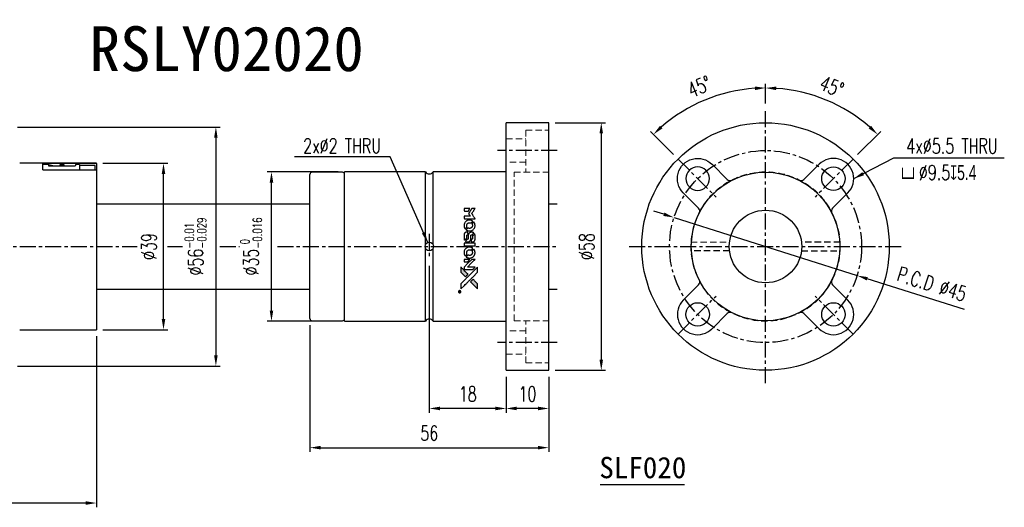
# Model space of a CAD drawing. Header units: millimetres. Extents: x -30 to 365, y -61 to 53.
# Tile 3 of 3: x 134 to 365, y -61 to 53. Entities that reach past the tile are written whole.
import ezdxf
from ezdxf.enums import TextEntityAlignment as Align

# ---------------------------------------------------------------- set-up
doc = ezdxf.new("R2010")
doc.units = ezdxf.units.MM
doc.linetypes.add('CENTER', pattern=[2, 1.25, -0.25, 0.25, -0.25])
doc.linetypes.add('DASHED', pattern=[0.75, 0.5, -0.25])
for name, color, linetype in [('CHA', 7, 'Continuous'), ('CL', 1, 'CENTER'), ('DIM', 4, 'Continuous'), ('HID', 2, 'DASHED'), ('OUT', 3, 'Continuous')]:
    doc.layers.add(name, color=color, linetype=linetype)
doc.styles.add('DIM-7', font='SIMPLEX.shx', dxfattribs={"width": 0.7, "bigfont": 'chineset.shx'})
doc.styles.add('T', font='kaiu.ttf')
doc.dimstyles.new('CNS', dxfattribs={"dimtxt": 3.5, "dimasz": 2.5, "dimexe": 1, "dimexo": 1.5, "dimgap": 0.09, "dimtad": 0, "dimdsep": 46, "dimtxsty": 'DIM-7', "dimcen": 0.09, "dimclrd": 1, "dimclre": 1, "dimclrt": 4, "dimadec": 0, "dimazin": 0, "dimtfac": 1, "dimtix": 1, "dimtmove": 2, "dimatfit": 3, "dimfxl": 1, "dimtvp": 0.971429, "dimtolj": 1, "dimarcsym": 0})

# ---------------------------------------------------------------- blocks, each defined once
blk = doc.blocks.new('*D5')
at = {"layer": 'DEFPOINTS', "color": 0}
for p in [(152, -19.5), (100, -21.75), (100, -60.11)]:
    blk.add_point(p, dxfattribs=at)
at = {"layer": 'DIM', "color": 0, "lineweight": -2}
for p, q in [((152, -21), (152, -61.11)), ((100, -23.25), (100, -61.11)), ((149.5, -60.11), (102.5, -60.11))]:
    blk.add_line(p, q, dxfattribs=at)
at = {"layer": 'DIM', "color": 0}
for points in [[(102.5, -59.7), (102.5, -60.53), (100, -60.11)], [(149.5, -59.7), (149.5, -60.53), (152, -60.11)]]:
    blk.add_solid(points, dxfattribs=at)
at = {"layer": 'DIM', "color": 0, "insert": (126, -56.71), "char_height": 3.5, "attachment_point": 5, "style": 'DIM-7'}
blk.add_mtext('\\A1;52', dxfattribs=at)
blk = doc.blocks.new('*D6')
at = {"layer": 'DEFPOINTS', "color": 0}
for p in [(152, 19.5), (167.7, 19.5), (152, -19.5)]:
    blk.add_point(p, dxfattribs=at)
at = {"layer": 'DIM', "color": 0, "lineweight": -2}
for p, q in [((153.5, 19.5), (168.7, 19.5)), ((167.7, -17), (167.7, 17)), ((153.5, -19.5), (168.7, -19.5))]:
    blk.add_line(p, q, dxfattribs=at)
at = {"layer": 'DIM', "color": 0}
for points in [[(167.29, 17), (168.12, 17), (167.7, 19.5)], [(167.29, -17), (168.12, -17), (167.7, -19.5)]]:
    blk.add_solid(points, dxfattribs=at)
at = {"layer": 'DIM', "color": 0, "insert": (164.3, 0), "char_height": 3.5, "attachment_point": 5, "rotation": 90, "style": 'DIM-7'}
blk.add_mtext('\\A1;%%C39', dxfattribs=at)
blk = doc.blocks.new('*D7')
at = {"layer": 'DEFPOINTS', "color": 0}
for p in [(132, 28), (132, -28), (179.98, -28)]:
    blk.add_point(p, dxfattribs=at)
at = {"layer": 'DIM', "color": 0, "lineweight": -2}
for p, q in [((133.5, 28), (180.98, 28)), ((179.98, 25.5), (179.98, -25.5)), ((133.5, -28), (180.98, -28))]:
    blk.add_line(p, q, dxfattribs=at)
at = {"layer": 'DIM', "color": 0}
for points in [[(179.56, 25.5), (180.39, 25.5), (179.98, 28)], [(179.56, -25.5), (180.39, -25.5), (179.98, -28)]]:
    blk.add_solid(points, dxfattribs=at)
at = {"layer": 'DIM', "color": 0, "insert": (175.22, 0), "char_height": 3.5, "attachment_point": 5, "rotation": 90, "style": 'DIM-7'}
blk.add_mtext('\\A1;%%C56{\\H2.1;\\S-0.01^ -0.029;}', dxfattribs=at)
blk = doc.blocks.new('*D9')
at = {"layer": 'DEFPOINTS', "color": 0}
for p in [(258, 29), (258, -29), (270.3, -29)]:
    blk.add_point(p, dxfattribs=at)
at = {"layer": 'DIM', "color": 0, "lineweight": -2}
for p, q in [((259.5, 29), (271.3, 29)), ((270.3, 26.5), (270.3, -26.5)), ((259.5, -29), (271.3, -29))]:
    blk.add_line(p, q, dxfattribs=at)
at = {"layer": 'DIM', "color": 0}
for points in [[(269.88, 26.5), (270.71, 26.5), (270.3, 29)], [(269.88, -26.5), (270.71, -26.5), (270.3, -29)]]:
    blk.add_solid(points, dxfattribs=at)
at = {"layer": 'DIM', "color": 0, "insert": (266.9, 0), "char_height": 3.5, "attachment_point": 5, "rotation": 90, "style": 'DIM-7'}
blk.add_mtext('\\A1;%%C58', dxfattribs=at)
blk = doc.blocks.new('*D10')
at = {"layer": 'DEFPOINTS', "color": 0}
for p in [(193, 17.5), (210.15, 17.5), (210.15, -17.5)]:
    blk.add_point(p, dxfattribs=at)
at = {"layer": 'DIM', "color": 0, "lineweight": -2}
for p, q in [((208.65, 17.5), (192, 17.5)), ((193, -15), (193, 15)), ((208.65, -17.5), (192, -17.5))]:
    blk.add_line(p, q, dxfattribs=at)
at = {"layer": 'DIM', "color": 0}
for points in [[(192.59, 15), (193.42, 15), (193, 17.5)], [(192.59, -15), (193.42, -15), (193, -17.5)]]:
    blk.add_solid(points, dxfattribs=at)
at = {"layer": 'DIM', "color": 0, "insert": (188.24, 0), "char_height": 3.5, "attachment_point": 5, "rotation": 90, "style": 'DIM-7'}
blk.add_mtext('\\A1;%%C35{\\H2.1;\\S 0^ -0.016;}', dxfattribs=at)
blk = doc.blocks.new('*D11')
at = {"layer": 'DEFPOINTS', "color": 0}
for p in [(248, -29), (258, -29), (248, -37.95)]:
    blk.add_point(p, dxfattribs=at)
at = {"layer": 'DIM', "color": 0, "lineweight": -2}
for p, q in [((248, -30.5), (248, -38.95)), ((258, -30.5), (258, -38.95)), ((255.5, -37.95), (250.5, -37.95))]:
    blk.add_line(p, q, dxfattribs=at)
at = {"layer": 'DIM', "color": 0}
for points in [[(250.5, -37.53), (250.5, -38.37), (248, -37.95)], [(255.5, -37.53), (255.5, -38.37), (258, -37.95)]]:
    blk.add_solid(points, dxfattribs=at)
at = {"layer": 'DIM', "color": 0, "insert": (253, -34.55), "char_height": 3.5, "attachment_point": 5, "style": 'DIM-7'}
blk.add_mtext('\\A1;10', dxfattribs=at)
blk = doc.blocks.new('*D12')
at = {"layer": 'DEFPOINTS', "color": 0}
for p in [(230, -3), (248, -29), (230, -37.95)]:
    blk.add_point(p, dxfattribs=at)
at = {"layer": 'DIM', "color": 0, "lineweight": -2}
for p, q in [((230, -4.5), (230, -38.95)), ((248, -30.5), (248, -38.95)), ((245.5, -37.95), (232.5, -37.95))]:
    blk.add_line(p, q, dxfattribs=at)
at = {"layer": 'DIM', "color": 0}
for points in [[(232.5, -37.53), (232.5, -38.37), (230, -37.95)], [(245.5, -37.53), (245.5, -38.37), (248, -37.95)]]:
    blk.add_solid(points, dxfattribs=at)
at = {"layer": 'DIM', "color": 0, "insert": (239, -34.55), "char_height": 3.5, "attachment_point": 5, "style": 'DIM-7'}
blk.add_mtext('\\A1;18', dxfattribs=at)
blk = doc.blocks.new('*D13')
at = {"layer": 'DEFPOINTS', "color": 0}
for p in [(202, -16.9), (258, -29), (258, -47.14)]:
    blk.add_point(p, dxfattribs=at)
at = {"layer": 'DIM', "color": 0, "lineweight": -2}
for p, q in [((202, -18.4), (202, -48.14)), ((258, -30.5), (258, -48.14)), ((204.5, -47.14), (255.5, -47.14))]:
    blk.add_line(p, q, dxfattribs=at)
at = {"layer": 'DIM', "color": 0}
for points in [[(204.5, -46.72), (204.5, -47.55), (202, -47.14)], [(255.5, -46.72), (255.5, -47.55), (258, -47.14)]]:
    blk.add_solid(points, dxfattribs=at)
at = {"layer": 'DIM', "color": 0, "insert": (230, -43.74), "char_height": 3.5, "attachment_point": 5, "style": 'DIM-7'}
blk.add_mtext('\\A1;56', dxfattribs=at)
blk = doc.blocks.new('*D14')
at = {"layer": 'DEFPOINTS', "color": 0}
for p in [(299.18, 35.9), (308.8, 32), (288.29, 20.51), (296.49, 12.3), (308.8, -32)]:
    blk.add_point(p, dxfattribs=at)
at = {"layer": 'DIM', "color": 7, "lineweight": -2}
for p, q in [((308.8, 33.5), (308.8, 38.16)), ((287.23, 21.57), (281.81, 26.99))]:
    blk.add_line(p, q, dxfattribs=at)
blk.add_arc((308.8, 0), 37.16, 93.8549, 131.145, dxfattribs=at)
at = {"layer": 'DIM', "color": 7}
for points in [[(306.29, 37.5), (306.31, 36.66), (308.8, 37.16)], [(284.63, 27.68), (284.06, 28.29), (282.52, 26.28)]]:
    blk.add_solid(points, dxfattribs=at)
at = {"layer": 'DIM', "color": 7, "insert": (293.27, 37.48), "char_height": 3.5, "attachment_point": 5, "rotation": 22.5, "style": 'DIM-7'}
blk.add_mtext('\\A1;45°', dxfattribs=at)
blk = doc.blocks.new('*D15')
at = {"layer": 'DEFPOINTS', "color": 0}
for p in [(308.8, 32), (327.37, 32.18), (329.3, 20.51), (321.1, 12.3), (308.8, -32)]:
    blk.add_point(p, dxfattribs=at)
at = {"layer": 'DIM', "color": 7, "lineweight": -2}
for p, q in [((308.8, 33.5), (308.8, 38.15)), ((330.36, 21.57), (335.78, 26.98))]:
    blk.add_line(p, q, dxfattribs=at)
blk.add_arc((308.8, 0), 37.15, 48.8563, 86.1438, dxfattribs=at)
at = {"layer": 'DIM', "color": 7}
for points in [[(311.28, 36.65), (311.31, 37.48), (308.8, 37.15)], [(333.53, 28.28), (332.96, 27.67), (335.07, 26.27)]]:
    blk.add_solid(points, dxfattribs=at)
at = {"layer": 'DIM', "color": 7, "insert": (324.32, 37.47), "char_height": 3.5, "attachment_point": 5, "rotation": 337.5, "style": 'DIM-7'}
blk.add_mtext('\\A1;45°', dxfattribs=at)
blk = doc.blocks.new('*D21')
at = {"layer": 'DEFPOINTS', "color": 0}
for p in [(287.35, 6.8), (330.25, -6.8)]:
    blk.add_point(p, dxfattribs=at)
at = {"layer": 'DIM', "color": 7, "lineweight": -2}
for p, q in [((284.97, 7.56), (282.58, 8.31)), ((287.35, 6.8), (330.25, -6.8)), ((355.44, -14.79), (332.63, -7.56))]:
    blk.add_line(p, q, dxfattribs=at)
at = {"layer": 'DIM', "color": 7}
for points in [[(285.09, 7.95), (284.84, 7.16), (287.35, 6.8)], [(332.75, -7.16), (332.5, -7.95), (330.25, -6.8)]]:
    blk.add_solid(points, dxfattribs=at)
at = {"layer": 'DIM', "color": 7, "insert": (347.77, -8.79), "char_height": 3.5, "attachment_point": 5, "rotation": 342.4053, "style": 'DIM-7'}
blk.add_mtext('\\A1;P.C.D ∅45', dxfattribs=at)
blk = doc.blocks.new('A$C4a83a9b0')
at = {"linetype": 'Continuous'}
h = blk.add_hatch(color=256, dxfattribs=at)
h.dxf.hatch_style = 1
h.paths.add_polyline_path([(3147, 747), (3045, 747), (2943, 747), (2856, 658, 0.000288), (2822, 624, 0.000479), (2794, 596, 0.000013), (2768, 570, 0.197177), (2768, 570, 0.197497), (2768, 569, 0.00004), (2783, 554, 0.000834), (2799, 538, 0.000506), (2818, 519), (2869, 468), (3008, 607)])
h.paths.add_polyline_path([(2670, 271), (2620, 321, 0.000476), (2601, 340, 0.000789), (2584, 357, 0.000035), (2569, 371, 0.19758), (2569, 372, 0.198396), (2569, 371, 0.000019), (2549, 351, 0.000582), (2526, 329, 0.000351), (2500, 303, 0.000108), (2389, 191, 0.000692), (2332, 134, 0.000077), (2294, 95, 0.197527), (2293, 94, 0.410182), (2294, 93, 0.000493), (2314, 93, 0.002424), (2343, 93, 0.000529), (2393, 93), (2493, 93), (2581, 182)])
for points in [[(0, 584), (0, 519), (18, 508, -0.000297), (29, 501, -0.000037), (52, 487, -0.000043), (80, 470, -0.000036), (111, 451, 0.000044), (140, 433, 0.000063), (166, 417, 0.000035), (188, 404, 0.0009), (194, 400), (203, 395), (214, 402, 0.001175), (221, 406, 0.000208), (233, 413, 0.000225), (247, 422, 0.000203), (262, 432, -0.000711), (276, 440, -0.001119), (288, 448, -0.000263), (299, 455, -0.04589), (300, 455, -0.519312), (301, 454, -0.001914), (302, 437, -0.003124), (302, 408, -0.000285), (302, 337), (302, 219), (343, 219, 0.001727), (373, 219, 0.025279), (383, 219, 0.073886), (390, 221, 0.07426), (395, 224, 0.03264), (396, 225, 0.01784), (398, 227, 0.017712), (399, 229, 0.026854), (400, 231), (403, 235), (403, 442), (403, 649), (401, 647, -0.004595), (399, 646, -0.00016), (393, 642, -0.000298), (385, 638, -0.000208), (377, 633, 0.000986), (352, 617, 0.00025), (312, 592, 0.000268), (270, 566, 0.000436), (234, 543, -0.002932), (222, 535, -0.004718), (212, 529, -0.001113), (203, 524, -0.227179), (202, 524, -0.045982), (201, 524, -0.000145), (188, 532, -0.000825), (175, 540, -0.000517), (159, 550, 0.000056), (104, 584, 0.000289), (74, 603, 0.000481), (51, 617, 0.000418), (28, 631), (0, 648)], [(0, 333), (0, 219), (42, 219, 0.000842), (68, 219, 0.010591), (78, 219, 0.028995), (84, 219, 0.069543), (87, 221, 0.051063), (91, 223, 0.039932), (95, 226, 0.039414), (98, 230, 0.045845), (100, 233, 0.094811), (101, 237, 0.007124), (101, 249, 0.004713), (101, 268, 0.000534), (101, 311), (101, 385), (91, 391, 0.000828), (60, 410, 0.000879), (31, 428, 0.000048), (1, 446, 0.137596), (0, 447, 0.413028), (0, 446, 0.000016), (0, 413, 0.000623), (0, 376, 0.000374)], [(494, 559, 0.064158), (468, 510, 0.06356), (455, 455, 0.064004), (456, 399, 0.066747), (471, 345, 0.04321), (489, 312, 0.044737), (513, 283, 0.044901), (541, 258, 0.044184), (573, 239, 0.026293), (598, 229, 0.033344), (621, 222, 0.033227), (646, 219, 0.025815), (673, 218, 0.023119), (698, 220, 0.031044), (721, 224, 0.031337), (743, 231, 0.024258), (766, 241, 0.015622), (774, 245, 0.008495), (784, 251, 0.008415), (793, 257, 0.020814), (799, 262), (802, 264), (772, 295, 0.002843), (748, 318, 0.033917), (739, 327, 0.087906), (732, 330, 0.073302), (723, 332, 0.022047), (719, 331, 0.026465), (715, 331, 0.022233), (711, 330, 0.009985), (706, 328, -0.039011), (686, 323, -0.044398), (666, 322, -0.045096), (647, 324, -0.04265), (628, 329, -0.071154), (601, 344, -0.068827), (579, 365, -0.068713), (564, 392, -0.070507), (557, 422, -0.028605), (557, 435, -0.031418), (558, 447, -0.031044), (560, 460, -0.02668), (564, 472, 0.038913), (567, 479, 0.043732), (568, 487, 0.047754), (567, 494, 0.075756), (566, 499, 0.07294), (564, 502, 0.003456), (556, 510, 0.005023), (546, 521, 0.002422), (532, 535, 0.000819), (520, 547, 0.001349), (510, 557, 0.0001), (500, 566, 0.205335), (500, 567, 0.219821), (500, 566, 0.002494), (498, 564, 0.007089), (496, 562, 0.004494)], [(646, 646, 0.024131), (627, 644, 0.022344), (609, 639, 0.021883), (590, 633, 0.020884), (572, 625, 0.010669), (562, 619, 0.010389), (552, 613, 0.010913), (543, 608, 0.022227), (536, 603), (534, 601), (566, 569, 0.002452), (579, 556, 0.003628), (590, 546, 0.001662), (600, 536, 0.070159), (602, 535, 0.047671), (604, 534, 0.018624), (607, 534, 0.017921), (610, 533, 0.018804), (613, 533, 0.018255), (617, 533, 0.041312), (620, 533, 0.037164), (623, 534, 0.012342), (627, 536, -0.015101), (638, 540, -0.035998), (646, 542, -0.033244), (655, 543, -0.011249), (669, 543, -0.004059), (679, 543, -0.019693), (685, 543, -0.027943), (690, 542, -0.014411), (696, 540, -0.033089), (711, 535, -0.033887), (724, 528, -0.034021), (737, 520, -0.033942), (748, 510, -0.02816), (758, 498, -0.035032), (766, 486, -0.035269), (772, 473, -0.029196), (777, 459, -0.037862), (780, 442, -0.043657), (780, 426, -0.043064), (778, 410, -0.035184), (772, 393, 0.033699), (770, 386, 0.052815), (769, 378, 0.059167), (769, 372, 0.058972), (771, 366, 0.059208), (774, 361, 0.021125), (780, 355, 0.008691), (790, 345, 0.000851), (814, 321, 0.001873), (826, 309, 0.013884), (832, 303, 0.022355), (836, 300, 0.341453), (837, 301, 0.073011), (841, 304, 0.004587), (848, 315, 0.00748), (855, 327, 0.016837), (860, 336, 0.028606), (870, 359, 0.031352), (877, 381, 0.031004), (881, 405, 0.0268), (882, 430, 0.026698), (881, 457, 0.03002), (877, 482, 0.030357), (869, 506, 0.028554), (859, 530, 0.062944), (830, 574, 0.062206), (790, 610, 0.062448), (743, 634, 0.064355), (692, 646, 0.017377), (682, 647, 0.008369), (669, 647, 0.008367), (656, 647, 0.01757)], [(953, 591, 0.023289), (946, 581, 0.026845), (941, 571, 0.026047), (937, 560, 0.019751), (933, 547, 0.013249), (932, 540, 0.025169), (931, 534, 0.016532), (931, 527, 0.002937), (931, 514, 0.003317), (931, 501, 0.011808), (931, 494, 0.01777), (931, 488, 0.021476), (932, 483, 0.04325), (939, 460, 0.045753), (950, 439, 0.04649), (965, 421, 0.047672), (982, 406, 0.025315), (989, 401, 0.015208), (998, 396, 0.01512), (1008, 392, 0.022488), (1017, 389, 0.027857), (1030, 385, 0.034138), (1043, 383, 0.014286), (1063, 383, 0.00124), (1113, 383, -0.00103), (1144, 382, -0.002552), (1166, 382, -0.001594), (1184, 382, -0.047676), (1188, 381, -0.085307), (1195, 378, -0.097789), (1201, 373, -0.085947), (1205, 366, -0.051339), (1207, 356, 0.014634), (1207, 352, 0.015028), (1208, 349, 0.014927), (1208, 346, 0.059415), (1209, 345, 0.070595), (1212, 341, 0.00028), (1247, 305, 0.000111), (1283, 268, 0.200239), (1285, 268, 0.268906), (1286, 268, 0.001866), (1291, 277, 0.007532), (1296, 286, 0.017818), (1299, 292, 0.013256), (1302, 299, 0.011636), (1304, 307, 0.011528), (1307, 315, 0.012303), (1309, 323, 0.0423), (1310, 335, 0.013657), (1311, 353, 0.013857), (1310, 371, 0.037428), (1308, 384, 0.014927), (1306, 393, 0.0122), (1303, 402, 0.012518), (1300, 410, 0.023062), (1297, 417, 0.065961), (1281, 441, 0.06055), (1258, 461, 0.059676), (1231, 475, 0.060497), (1202, 483, 0.025683), (1196, 483, 0.001528), (1177, 483, 0.002124), (1153, 483, 0.001173), (1123, 484, -0.000809), (1072, 484, -0.017164), (1057, 484, -0.063931), (1048, 486, -0.108429), (1043, 489, -0.052941), (1039, 493, -0.063675), (1037, 498, -0.050562), (1036, 503, -0.020337), (1035, 511, 0.009897), (1035, 515, 0.016482), (1034, 519, 0.019019), (1033, 522, 0.06043), (1033, 524, 0.076267), (1029, 529, 0.00054), (996, 562, 0.000307), (961, 596, 0.142594), (959, 597, 0.232419), (958, 597, 0.022995), (956, 596, 0.024627), (955, 594, 0.015407)], [(1047, 647, 0.018538), (1040, 646, 0.010695), (1032, 645, 0.01068), (1025, 643, 0.017678), (1018, 641, 0.013849), (1011, 638, 0.011814), (1004, 635, 0.004513), (997, 632, 0.290035), (996, 631, 0.196418), (996, 630, 0.000124), (1009, 618, 0.001477), (1022, 604, 0.000898), (1039, 587), (1082, 545), (1135, 544, -0.001471), (1175, 544, -0.028714), (1188, 543, -0.097073), (1195, 541, -0.084199), (1201, 536, -0.042698), (1204, 532, -0.053912), (1206, 528, -0.051004), (1207, 524, -0.032967), (1207, 518, 0.00807), (1207, 516, 0.003023), (1207, 512, 0.002994), (1207, 508, 0.003629), (1208, 504), (1208, 495), (1249, 495, 0.001618), (1269, 495, 0.005206), (1282, 495, 0.00535), (1291, 495, 0.060675), (1294, 496, 0.048484), (1296, 497, 0.02389), (1299, 498, 0.022812), (1301, 500, 0.02462), (1303, 502, 0.061781), (1307, 507, 0.080179), (1310, 512, 0.048561), (1311, 520, 0.010021), (1311, 534, 0.016602), (1310, 554, 0.031409), (1308, 569, 0.036474), (1305, 582, 0.03439), (1299, 595, 0.065928), (1285, 615, 0.069066), (1266, 631, 0.065697), (1243, 641, 0.051559), (1216, 646, 0.020904), (1202, 647, 0.000451), (1131, 647, 0.000419), (1060, 647, 0.022759)], [(1360, 433), (1361, 219), (1403, 219), (1445, 219), (1450, 222, 0.071429), (1454, 225, 0.054799), (1457, 229, 0.053585), (1460, 234, 0.060698), (1461, 239, 0.033975), (1462, 248, 0.000112), (1462, 357, 0.000726), (1462, 464, 0.001084), (1461, 557), (1461, 648), (1410, 648), (1360, 648)], [(1552, 559, 0.018008), (1546, 550, 0.009842), (1539, 538, 0.009807), (1532, 526, 0.015716), (1527, 515, 0.048467), (1515, 477, 0.045841), (1511, 436, 0.046006), (1513, 395, 0.049638), (1524, 357, 0.064819), (1550, 307, 0.06695), (1588, 266, 0.066691), (1636, 236, 0.063505), (1691, 220, 0.03135), (1705, 218, 0.010439), (1725, 218, 0.010391), (1746, 218, 0.032408), (1759, 220, 0.015696), (1776, 223, 0.018095), (1791, 227, 0.018551), (1805, 233, 0.018352), (1820, 239, 0.015568), (1829, 244, 0.009832), (1839, 250, 0.009795), (1849, 257, 0.023727), (1856, 262), (1859, 264), (1828, 295, 0.001528), (1811, 313, 0.010022), (1802, 322, 0.019586), (1796, 326, 0.061865), (1792, 329, 0.055054), (1785, 331, 0.061607), (1778, 332, 0.048725), (1771, 331, 0.020221), (1761, 328, -0.017722), (1750, 325, -0.02685), (1740, 323, -0.02759), (1730, 322, -0.020233), (1719, 322, -0.04793), (1699, 325, -0.048386), (1679, 332, -0.047866), (1661, 342, -0.044964), (1645, 356, -0.04333), (1631, 373, -0.050921), (1622, 391, -0.051473), (1616, 411, -0.0459), (1614, 432, -0.019014), (1614, 442, -0.024114), (1616, 451, -0.025081), (1618, 460, -0.023892), (1620, 469, 0.008624), (1623, 475, 0.026486), (1624, 480, 0.035074), (1625, 484, 0.02756), (1625, 489, 0.087163), (1624, 496, 0.073291), (1620, 503, 0.028074), (1611, 512, 0.002594), (1589, 535), (1557, 567)], [(1702, 646, 0.023681), (1684, 644, 0.022402), (1666, 639, 0.021929), (1649, 633, 0.020503), (1631, 625, 0.013745), (1621, 620, 0.009767), (1610, 614, 0.009658), (1601, 607, 0.027804), (1594, 602), (1592, 600), (1623, 569, 0.002053), (1638, 554, 0.006738), (1649, 544, 0.007826), (1656, 538, 0.063909), (1659, 535, 0.061532), (1665, 533, 0.068674), (1671, 533, 0.052072), (1678, 534, 0.019648), (1687, 537, -0.018366), (1698, 540, -0.0288), (1708, 542, -0.029061), (1718, 543, -0.019155), (1730, 543, -0.053809), (1755, 540, -0.058833), (1778, 531, -0.058566), (1799, 516, -0.052525), (1816, 498, -0.044733), (1826, 481, -0.040573), (1833, 463, -0.041123), (1837, 445, -0.04951), (1838, 427, -0.017369), (1837, 418, -0.024255), (1835, 411, -0.023787), (1833, 403, -0.015798), (1830, 395, 0.010631), (1828, 390, 0.033653), (1827, 386, 0.037806), (1827, 383, 0.016307), (1827, 378, 0.068179), (1828, 369, 0.095747), (1831, 362, 0.033418), (1840, 352, 0.002133), (1867, 325, 0.001452), (1883, 310, 0.012393), (1890, 304, 0.020479), (1894, 301, 0.344362), (1896, 301, 0.074287), (1899, 304, 0.005454), (1906, 316, 0.008391), (1914, 328, 0.017097), (1919, 338, 0.027375), (1928, 358, 0.02835), (1934, 379, 0.027723), (1938, 401, 0.023913), (1940, 425, 0.027047), (1939, 453, 0.031685), (1935, 479, 0.032425), (1928, 504, 0.031013), (1918, 528, 0.037914), (1901, 557, 0.040153), (1880, 583, 0.039834), (1855, 604, 0.036173), (1826, 623, 0.040752), (1798, 635, 0.035885), (1766, 644, 0.035491), (1734, 647, 0.037615)], [(1990, 585), (1990, 520), (2141, 369), (2292, 219), (2334, 219, 0.0008), (2360, 219, 0.010795), (2370, 219, 0.030495), (2376, 220, 0.080372), (2380, 221, 0.03816), (2383, 224, 0.041799), (2386, 226, 0.042486), (2389, 229, 0.042078), (2391, 233, 0.099276), (2392, 238, 0.003302), (2392, 259, 0.002586), (2392, 296, 0.000204), (2392, 393), (2392, 549), (2342, 599), (2292, 649), (2291, 499), (2291, 349), (2143, 498, 0.000253), (2086, 554, 0.000412), (2038, 603, 0.000041), (1995, 646, 0.041338), (1993, 648), (1990, 650)], [(1990, 332), (1990, 218), (2032, 219), (2075, 219), (2080, 222, 0.03146), (2082, 224, 0.026444), (2084, 226, 0.026444), (2086, 228, 0.031457), (2087, 230), (2091, 235), (2091, 291), (2091, 347), (2041, 396, 0.000745), (2022, 415, 0.001228), (2006, 431, 0.000087), (1991, 445, 0.195134), (1991, 446, 0.412117), (1990, 445, 0.000048), (1990, 412, 0.00109), (1990, 376, 0.000653)], [(2413, 624, -0.000056), (2473, 563, -0.000021), (2559, 478, -0.000021), (2652, 385, -0.000025), (2739, 297), (2943, 93), (3044, 93), (3145, 93), (3009, 230, 0.000274), (2943, 296, 0.000123), (2857, 383, 0.000121), (2766, 475, 0.000165), (2683, 557), (2494, 747), (2392, 747), (2291, 747)], [(2856, 658, 0.000288), (2822, 624, 0.000479), (2794, 596, 0.000013), (2768, 570, 0.197177), (2768, 570, 0.197497), (2768, 569, 0.00004), (2783, 554, 0.000836), (2799, 538, 0.000505), (2818, 519), (2869, 468), (3008, 607), (3147, 747), (3045, 747), (2943, 747)], [(947, 370, 0.065483), (942, 367, 0.053271), (938, 363, 0.052018), (934, 359, 0.0556), (931, 353, 0.036839), (930, 350, 0.026922), (930, 346, 0.016905), (930, 340, 0.004317), (930, 332, 0.016369), (930, 313, 0.029936), (932, 298, 0.03418), (936, 285, 0.031327), (941, 272, 0.046935), (951, 256, 0.054053), (963, 243, 0.053701), (977, 233, 0.045364), (995, 225, 0.032479), (1010, 221, 0.03386), (1025, 219, 0.013578), (1050, 219, 0.001155), (1113, 219, 0.000413), (1166, 219, 0.005008), (1187, 219, 0.013199), (1199, 220, 0.033956), (1207, 221, 0.013909), (1216, 223, 0.010864), (1225, 226, 0.010938), (1234, 229, 0.028702), (1239, 232), (1244, 234), (1201, 278), (1158, 322), (1107, 322, -0.001504), (1085, 322, -0.00328), (1069, 322, -0.001901), (1056, 322, -0.061333), (1053, 323, -0.063621), (1048, 324, -0.048633), (1044, 327, -0.046769), (1040, 331, -0.047961), (1038, 336, -0.02678), (1036, 340, -0.050957), (1035, 343, -0.029398), (1035, 347, -0.00401), (1034, 357), (1034, 372), (993, 372, 0.001061), (969, 371, 0.009147), (958, 371, 0.020721), (952, 371, 0.051619)], [(2500, 303, 0.000108), (2389, 191, 0.000692), (2332, 134, 0.000077), (2294, 95, 0.197527), (2293, 94, 0.410182), (2294, 93, 0.000493), (2314, 93, 0.002424), (2343, 93, 0.000529), (2393, 93), (2493, 93), (2581, 182), (2670, 271), (2620, 321, 0.000476), (2601, 340, 0.000789), (2584, 357, 0.000035), (2569, 371, 0.19758), (2569, 372, 0.198396), (2569, 371, 0.000019), (2549, 351, 0.000582), (2526, 329, 0.000351)], [(3243, 89, 0.082374), (3230, 83, 0.083404), (3220, 73, 0.082663), (3213, 60, 0.07897), (3211, 46, 0.084941), (3214, 30, 0.08953), (3222, 16, 0.090743), (3234, 6, 0.090193), (3249, 1, 0.10067), (3266, 1, 0.099454), (3281, 9, 0.097736), (3293, 22, 0.09365), (3299, 38, 0.07584), (3299, 51, 0.068415), (3296, 64, 0.068328), (3289, 75, 0.075277), (3279, 83, 0.059367), (3271, 88, 0.048986), (3262, 90, 0.048519), (3252, 90, 0.055347)], [(3237, 45), (3237, 20), (3240, 20), (3243, 20), (3243, 30), (3244, 41), (3250, 41), (3256, 42), (3260, 35, -0.003356), (3262, 32, -0.002757), (3264, 29, -0.002784), (3266, 26, -0.007382), (3267, 24, 0.019487), (3269, 21, 0.098302), (3270, 20, 0.116932), (3271, 20, 0.032798), (3273, 20), (3277, 20), (3274, 24, 0.005748), (3273, 27, 0.002522), (3271, 30, 0.002495), (3269, 33, 0.00334), (3267, 36), (3263, 42), (3267, 44, 0.066516), (3270, 46, 0.085926), (3272, 49, 0.082934), (3274, 53, 0.05747), (3274, 57, 0.023576), (3273, 60, 0.043538), (3273, 62, 0.050891), (3272, 64, 0.049897), (3271, 65, 0.067884), (3268, 68, 0.077412), (3264, 70, 0.049266), (3258, 70, 0.012208), (3250, 71), (3237, 71)], [(3264, 62, -0.120545), (3266, 60, -0.09136), (3267, 57, -0.087576), (3267, 53, -0.098026), (3265, 50, -0.079907), (3264, 49, -0.087697), (3262, 48, -0.041371), (3259, 48, -0.005557), (3253, 48), (3243, 47), (3243, 56), (3243, 65), (3252, 65, -0.007471), (3258, 64, -0.035301), (3261, 64, -0.060486), (3263, 64, -0.063546)]]:
    blk.add_lwpolyline(points, format="xyb", close=True)
blk = doc.blocks.new('A$C9323e3cd')
at = {"xscale": 0.006, "yscale": 0.006, "zscale": 0.006, "rotation": 90}
blk.add_blockref('A$C4a83a9b0', (4.48, 0), dxfattribs=at)

msp = doc.modelspace()

# ---------------------------------------------------------------- linework, layer by layer
at = {"layer": 'CL', "color": 7, "ltscale": 3}
for p, q in [((308.798, -32), (308.798, 32)), ((260, 22.5), (246, 22.5)), ((288.292, 20.506), (297.201, 11.597)), ((329.304, 20.506), (320.394, 11.597)), ((230, 3), (230, -3)), ((98, 0), (161.536, 0)), ((168.606, 0), (172.173, 0)), ((180.886, 0), (185.546, 0)), ((194.393, 0), (260, 0)), ((276.798, 0), (340.798, 0)), ((288.292, -20.506), (297.201, -11.597)), ((329.304, -20.506), (320.394, -11.597)), ((260, -22.5), (246, -22.5))]:
    msp.add_line(p, q, dxfattribs=at)
msp.add_circle((308.798, 0), 22.5, dxfattribs=at)
at = {"layer": 'DIM', "color": 7}
msp.add_line((270.032, -55.751), (289.776, -55.751), dxfattribs=at)
at = {"layer": 'HID', "color": 7, "lineweight": 15, "ltscale": 3}
for p, q in [((252.6, 27.25), (252.6, 17.4)), ((252.6, 27.25), (258, 27.25)), ((248, 25.25), (252.6, 25.25)), ((252.6, 19.75), (248, 19.75)), ((249.85, 17.4), (258, 17.4)), ((249.85, -17.4), (249.85, 17.4)), ((291.298, 1), (300.357, 1)), ((249.85, -17.4), (258, -17.4)), ((252.6, -27.25), (252.6, -17.4)), ((252.6, -19.75), (248, -19.75)), ((248, -25.25), (252.6, -25.25)), ((252.6, -27.25), (258, -27.25))]:
    msp.add_line(p, q, dxfattribs=at)
at = {"layer": 'HID', "color": 7, "ltscale": 3}
for p, q in [((326.298, 1), (317.239, 1)), ((300.357, -1), (291.298, -1)), ((317.239, -1), (326.298, -1))]:
    msp.add_line(p, q, dxfattribs=at)
at = {"layer": 'HID', "color": 7, "lineweight": 15, "ltscale": 3}
msp.add_circle((308.798, 0), 17.5, dxfattribs=at)
at = {"layer": 'OUT', "color": 7}
for p, q in [((248, -29), (248, 29)), ((258, 29), (248, 29)), ((258, -29), (258, 29)), ((296.248, 19.267), (299.797, 15.718)), ((317.798, 15.718), (321.347, 19.267)), ((229.134, 17.5), (210.15, 17.5)), ((210.15, -17), (210.15, 17)), ((229.134, 0.5), (229.134, 17.5)), ((230.866, 0.5), (230.866, 17.5)), ((248, 17.5), (230.866, 17.5)), ((293.08, 9), (289.529, 12.551)), ((328.066, 12.551), (324.516, 9)), ((258, 10), (260, 10)), ((229.134, -17.5), (229.134, -0.5)), ((230.866, -17.5), (230.866, -0.5)), ((289.529, -12.551), (293.08, -9)), ((324.516, -9), (328.066, -12.551)), ((258, -10), (260, -10)), ((299.797, -15.718), (296.248, -19.267)), ((321.347, -19.267), (317.798, -15.718)), ((210.15, -17.5), (229.134, -17.5)), ((230.866, -17.5), (248, -17.5)), ((248, -29), (258, -29))]:
    msp.add_line(p, q, dxfattribs=at)
at = {"layer": 'OUT', "color": 7, "linetype": 'Continuous'}
for p, q in [((152, 19.5), (134, 19.5)), ((152, 19.474), (139.4, 19.474)), ((139.4, 17.944), (139.4, 19.474)), ((140.821, 19.234), (139.4, 19.234)), ((143.432, 18.832), (140.868, 18.832)), ((144.367, 18.846), (143.433, 18.846)), ((143.479, 19.234), (144.321, 19.234)), ((147.032, 18.832), (144.368, 18.832)), ((148, 19.234), (147.079, 19.234)), ((148, 19.234), (148, 17.944)), ((151.7, 18.991), (148, 18.991)), ((151.7, 17.944), (151.7, 18.991)), ((152, 19.474), (152, 19.5)), ((152, 19.474), (152, 17.944)), ((139.4, 17.944), (152, 17.944)), ((152, 17.944), (152, -19.5)), ((202, 0), (202, 16.9)), ((209.65, 17.4), (202.5, 17.4)), ((210.15, 0), (210.15, 17.5)), ((152, 10), (202, 10)), ((202, -16.9), (202, 0)), ((210.15, -17.5), (210.15, 0)), ((152, -10), (202, -10)), ((202.5, -17.4), (209.65, -17.4)), ((134, -19.5), (152, -19.5))]:
    msp.add_line(p, q, dxfattribs=at)
at = {"layer": 'OUT', "color": 7}
for centre, radius in [((308.798, 0), 29), ((324.708, 15.91), 2.75), ((308.798, 0), 17.4), ((308.798, 0), 8.5), ((230, 0), 1), ((292.888, -15.91), 2.75), ((324.708, -15.91), 2.75)]:
    msp.add_circle(centre, radius, dxfattribs=at)
at = {"layer": 'OUT', "color": 7, "extrusion": (0, 0, -1)}
msp.add_circle((-292.888, 15.91), 2.75, dxfattribs=at)
msp.add_arc((-292.888, 15.91), 4.75, 315, 135.01496, dxfattribs=at)
at = {"layer": 'OUT', "color": 7, "linetype": 'Continuous'}
for centre, radius, start, end in [((139.067, 9.587), 9.721, 72.01272, 79.60343), ((202.5, 16.9), 0.5, 90, 180), ((209.65, 16.9), 0.5, 0, 90), ((202.5, -16.9), 0.5, 180, 270), ((209.65, -16.9), 0.5, 270, 0)]:
    msp.add_arc(centre, radius, start, end, dxfattribs=at)
at = {"layer": 'OUT', "color": 7}
for centre, radius, start, end in [((324.708, 15.91), 4.75, 315, 135.01496), ((230, 18), 1, 210, 330), ((300.504, 16.425), 1, 225, 296.78994), ((317.091, 16.425), 1, 243.21006, 315), ((292.373, 8.293), 1, 333.20985, 45), ((325.223, 8.293), 1, 135, 206.79015), ((292.373, -8.293), 1, 315, 26.79015), ((325.223, -8.293), 1, 153.20985, 225), ((292.888, -15.91), 4.75, 135, 315.01496), ((324.708, -15.91), 4.75, 224.98504, 45), ((300.504, -16.425), 1, 63.21006, 135), ((317.091, -16.425), 1, 45, 116.78994), ((230, -18), 1, 30, 150)]:
    msp.add_arc(centre, radius, start, end, dxfattribs=at)
at = {"layer": 'OUT', "color": 7, "linetype": 'Continuous'}
for centre, major_axis, start_param, end_param in [((141.032, 0), (-0.221, 19.25), 6.0743629, 6.242034), ((146.868, 0), (0.221, 19.25), 0.0411513, 0.2088224)]:
    msp.add_ellipse(centre, major_axis=major_axis, ratio=0.0131356, start_param=start_param, end_param=end_param, dxfattribs=at)
for points in [[(143.433, 18.846), (143.433, 18.844), (143.433, 18.841), (143.432, 18.837), (143.432, 18.834), (143.432, 18.832)], [(143.433, 18.846), (143.438, 18.918), (143.449, 19.042), (143.464, 19.171), (143.474, 19.219), (143.479, 19.234)], [(144.321, 19.234), (144.326, 19.219), (144.336, 19.171), (144.351, 19.042), (144.362, 18.918), (144.367, 18.846)], [(144.367, 18.846), (144.367, 18.841), (144.368, 18.837), (144.368, 18.832)]]:
    msp.add_open_spline(points, degree=3, dxfattribs=at)

# ---------------------------------------------------------------- block references
at = {"layer": 'CHA', "color": 7, "rotation": 180}
msp.add_blockref('A$C9323e3cd', (241.313, 8.929), dxfattribs=at)

# ---------------------------------------------------------------- texts
at = {"layer": 'CHA', "color": 7, "style": 'T'}
for s, height, p in [('RSLY02020', 10.5, (182.513, 46.359)), ('SLF020', 5, (280.039, -51.798))]:
    msp.add_text(s, height=height, dxfattribs=at).set_placement(p, align=Align.MIDDLE)
at = {"layer": 'DIM', "color": 7, "char_height": 3.5, "style": 'DIM-7'}
for s, insert, attachment_point in [('2x%%C2 {\\A1;THRU}', (218.691, 21.841), 9), ('4x%%C5.5 {\\A1;THRU}', (341.786, 21.795), 7), ('{\\Fgdt|c136;v }%%C9.5{\\Fgdt|c136;x5.4}', (340.556, 15.534), 7)]:
    msp.add_mtext(s, dxfattribs=dict(at, insert=insert, attachment_point=attachment_point))

# ---------------------------------------------------------------- dimensions: what is measured, and where the dimension line sits
at = {"layer": 'DIM', "color": 7}
for base, line1, line2, picture, middle in [((299.179, 35.899), ((308.798, -32), (308.798, 32)), ((288.292, 20.506), (296.494, 12.304)), '*D14', (293.274, 37.477)), ((327.374, 32.175), ((329.304, 20.506), (321.101, 12.304)), ((308.798, -32), (308.798, 32)), '*D15', (324.316, 37.466))]:
    dim = msp.add_angular_dim_2l(base=base, line1=line1, line2=line2, dimstyle='CNS', override={"dimclrd": 7, "dimclre": 7, "dimclrt": 7}, dxfattribs=at)
    dim.commit()
    dim.dimension.update_dxf_attribs({"geometry": picture, "text_midpoint": middle})
for base, p1, p2, override, picture, middle in [((179.978, -27.998), (132, 27.998), (132, -27.998), {"dimclrd": 0, "dimclre": 0, "dimclrt": 0, "dimtol": 1, "dimtp": -0.01, "dimtm": 0.029, "dimtfac": 0.6, "dimtdec": 3, "dimtmove": 0}, '*D7', (175.218, 0)), ((270.298, -29), (258, 29), (258, -29), {"dimclrd": 0, "dimclre": 0, "dimclrt": 0}, '*D9', (266.898, 0)), ((167.705, 19.5), (152, -19.5), (152, 19.5), {"dimclrd": 0, "dimclre": 0, "dimclrt": 0}, '*D6', (164.305, 0)), ((193.005, 17.5), (210.15, -17.5), (210.15, 17.5), {"dimscale": 1, "dimclrd": 0, "dimclre": 0, "dimclrt": 0, "dimtol": 1, "dimtm": 0.016, "dimtfac": 0.6, "dimtdec": 3}, '*D10', (188.245, 0))]:
    dim = msp.add_linear_dim(base=base, p1=p1, p2=p2, angle=90, text='%%C<>', dimstyle='CNS', override=override, dxfattribs=at)
    dim.commit()
    dim.dimension.update_dxf_attribs({"geometry": picture, "text_midpoint": middle})
dim = msp.add_diameter_dim_2p(p1=(287.35, 6.801), p2=(330.245, -6.801), text='P.C.D <>', dimstyle='CNS', override={"dimclrd": 7, "dimclre": 7, "dimclrt": 7, "dimtmove": 1}, dxfattribs=at)
dim.commit()
dim.dimension.update_dxf_attribs({"geometry": '*D21', "text_midpoint": (346.74, -12.032), "dimtype": 163})
for base, p1, p2, picture, middle in [((230, -37.951), (248, -29), (230, -3), '*D12', (239, -34.551)), ((258, -47.135), (202, -16.9), (258, -29), '*D13', (230, -43.735)), ((100, -60.115), (152, -19.5), (100, -21.75), '*D5', (126, -56.715)), ((248, -37.951), (258, -29), (248, -29), '*D11', (253, -34.551))]:
    dim = msp.add_linear_dim(base=base, p1=p1, p2=p2, dimstyle='CNS', override={"dimclrd": 0, "dimclre": 0, "dimclrt": 0}, dxfattribs=at)
    dim.commit()
    dim.dimension.update_dxf_attribs({"geometry": picture, "text_midpoint": middle})

# ---------------------------------------------------------------- leaders
at = {"layer": 'DIM', "color": 7, "annotation_type": 0, "has_hookline": 1}
for points, override, hookline_direction, text_width in [([(229.628, 0.928), (220.848, 21.055), (218.348, 21.055)], {"dimgap": 0.09, "dimtad": 1, "dimclrd": 7, "dimclre": 4, "dimtmove": 1}, 1, 19.833), ([(329.458, 15.91), (338.829, 20.785), (341.329, 20.785)], {"dimgap": 0.09, "dimtad": 1, "dimclrd": 0, "dimclre": 4}, 0, 23.333)]:
    msp.add_leader(points, dimstyle='CNS', override=override, dxfattribs=dict(at, hookline_direction=hookline_direction, text_width=text_width))

doc.saveas('drawing.dxf')
